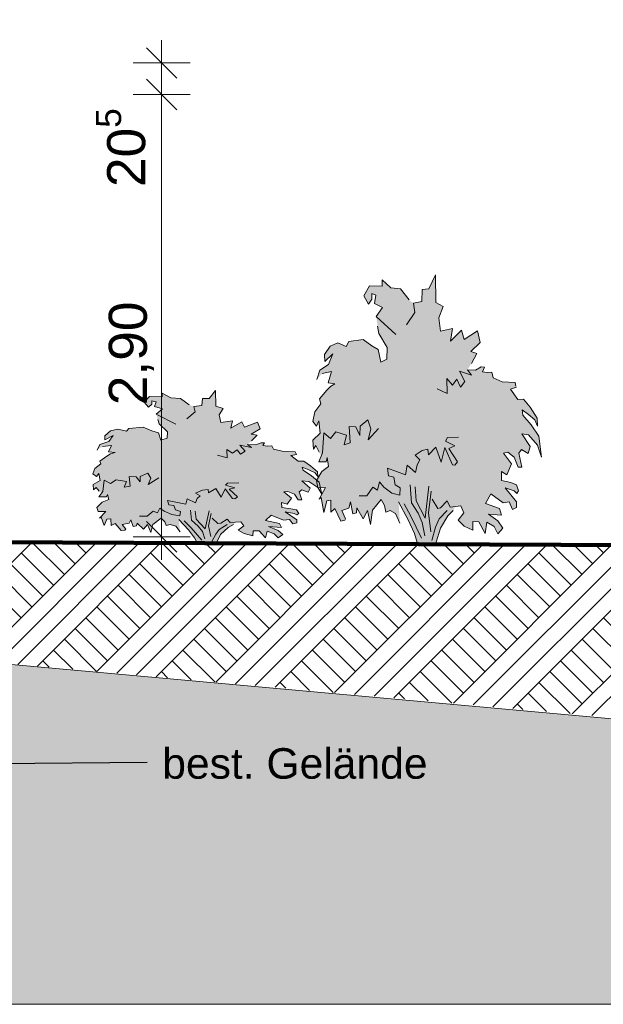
# Model space of a CAD drawing. Header units: metres. Extents: x -69 to 133, y -8 to 26.
# Tile 61 of 108: x -23 to -19.18, y -3.1 to 3.35. Entities that reach past the tile are written whole.
import ezdxf

# ---------------------------------------------------------------- set-up
doc = ezdxf.new("R2010")
doc.units = ezdxf.units.M
doc.header["$MEASUREMENT"] = 0
for name, color, linetype in [('60 Gelände 2D Übersicht', 7, 'Continuous'), ('60 Gelände Hänle', 7, 'Continuous'), ('60 Pflanzen außen', 7, 'Continuous'), ('90 Allgemein Beschriftung', 7, 'Continuous'), ('94 Genehmigungsplanung Bemaßung', 7, 'Continuous')]:
    doc.layers.add(name, color=color, linetype=linetype)
doc.styles.add('ERSTELLTER_STIL_2', font='arial.ttf')
doc.styles.add('ERSTELLTER_STIL_3', font='ARIALUNI.ttf')
doc.dimstyles.new('ERSTELLTER_STIL__1', dxfattribs={"dimtxt": 0.25, "dimasz": 0.19, "dimexe": 0.18, "dimexo": 0.1, "dimgap": 0, "dimtad": 1, "dimzin": 0, "dimdsep": 46, "dimtxsty": 'ERSTELLTER_STIL_2', "dimblk": 'ARROWHEAD_6', "dimblk1": 'ARROWHEAD_6', "dimblk2": 'ARROWHEAD_6', "dimcen": 0.09, "dimclrd": 7, "dimclre": 7, "dimclrt": 7, "dimazin": 0, "dimtfac": 1, "dimtdec": 4, "dimtmove": 0, "dimatfit": 3, "dimfxl": 1, "dimtolj": 1, "dimtzin": 0, "dimarcsym": 0})
doc.dimstyles.new('ERSTELLTER_STIL__3', dxfattribs={"dimtxt": 0.18, "dimasz": 0.3648, "dimexe": 0.18, "dimexo": 0.0625, "dimgap": 0, "dimtad": 0, "dimtih": 1, "dimtoh": 1, "dimdec": 4, "dimzin": 0, "dimdsep": 46, "dimcen": 0.09, "dimadec": 0, "dimazin": 0, "dimtfac": 1, "dimtdec": 4, "dimtmove": 0, "dimatfit": 3, "dimldrblk": 'ARROWHEAD_5', "dimfxl": 1, "dimtolj": 1, "dimtzin": 0, "dimarcsym": 0})
pattern_1 = [(45, (-33357.27905, 0), (-0.2121320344, 0.2121320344), []), (45, (-33357.34976, 0.0707), (-0.424264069, 0.424264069), []), (45, (-33357.4205, 0.1414), (-0.424264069, 0.424264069), []), (135, (-33357.49118, 0.21213), (0.07071067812, 0.07071067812), [0.3, -0.3])]

# ---------------------------------------------------------------- blocks, each defined once
blk = doc.blocks.new('Sträucher 27[6]_2', base_point=(-21.7721, -0.0772))
at = {"layer": '60 Pflanzen außen', "linetype": 'Continuous', "lineweight": 0, "true_color": 0xffffff}
blk.add_hatch(color=7, dxfattribs=at).paths.add_polyline_path([(-21.5082, 0.5701), (-21.4818, 0.5936), (-21.4463, 0.6312), (-21.4846, 0.6381), (-21.4248, 0.6719), (-21.4424, 0.7161), (-21.529, 0.6836), (-21.5459, 0.7178), (-21.6182, 0.677), (-21.6065, 0.7246), (-21.6846, 0.7144), (-21.6944, 0.7638), (-21.6674, 0.8059), (-21.7158, 0.8211), (-21.7178, 0.9249), (-21.7603, 0.8719), (-21.8047, 0.8705), (-21.8076, 0.8248), (-21.8613, 0.8184), (-21.8908, 0.8308), (-21.9476, 0.8724), (-22.0107, 0.8757), (-22.068, 0.9057), (-22.0674, 0.8825), (-22.1502, 0.8842), (-22.1865, 0.8469), (-22.1572, 0.8146), (-22.1357, 0.8333), (-22.1357, 0.8553), (-22.1084, 0.8485), (-22.1181, 0.818), (-22.0654, 0.8027), (-22.1064, 0.7688), (-22.0967, 0.7331), (-22.0889, 0.706), (-22.0342, 0.6533), (-22.036, 0.6103), (-22.0759, 0.5991), (-22.0928, 0.6465), (-22.1357, 0.6601), (-22.1918, 0.6827), (-22.2864, 0.6754), (-22.3027, 0.6578), (-22.3584, 0.671), (-22.4072, 0.6589), (-22.4445, 0.627), (-22.4434, 0.6015), (-22.3899, 0.6294), (-22.4186, 0.5895), (-22.4766, 0.5693), (-22.4946, 0.5334), (-22.4604, 0.5565), (-22.4, 0.5634), (-22.4203, 0.5218), (-22.377, 0.5184), (-22.4068, 0.5076), (-22.4307, 0.4944), (-22.4771, 0.4614), (-22.4693, 0.4426), (-22.5086, 0.4128), (-22.5221, 0.3771), (-22.498, 0.3599), (-22.4828, 0.38), (-22.4743, 0.3335), (-22.5205, 0.3071), (-22.5177, 0.2734), (-22.5019, 0.2878), (-22.4805, 0.2631), (-22.4661, 0.2496), (-22.4832, 0.2261), (-22.4338, 0.2264), (-22.4271, 0.2426), (-22.4186, 0.2096), (-22.462, 0.1907), (-22.4974, 0.157), (-22.4887, 0.1296), (-22.4376, 0.1303), (-22.48, 0.0871), (-22.4676, 0.0934), (-22.449, 0.0378), (-22.4305, 0.0809), (-22.4037, 0.0831), (-22.4029, 0.0386), (-22.377, 0.0518), (-22.3371, 0.0051), (-22.3126, 0.0083), (-22.3072, 0.0142), (-22.3309, 0.0445), (-22.2853, 0.0533), (-22.2735, 0.0768), (-22.2589, 0.0323), (-22.2355, 0.0357), (-22.2324, 0.0543), (-22.1908, 0.0142), (-22.164, 0.0444), (-22.1424, -0.0074), (-22.13, 0.0464), (-22.0743, 0.086), (-22.0507, 0.0631), (-22.0428, 0.0386), (-22.0152, 0.0445), (-21.9792, 0.0342), (-21.9511, -0.0019), (-21.959, 0.0777), (-21.8959, 0.0097), (-21.8554, -0.0416), (-21.8376, -0.0751), (-21.7125, -0.0739), (-21.685, -0.0206), (-21.6354, 0.0254), (-21.6014, 0.0443), (-21.587, 0.06), (-21.5519, 0.0625), (-21.5319, 0.0361), (-21.5696, 0.0092), (-21.5297, -0.0133), (-21.4734, -0.0285), (-21.4717, 0.0038), (-21.4327, 0.0031), (-21.3917, -0.041), (-21.38, 0.0014), (-21.3333, -0.0148), (-21.3077, -0.0427), (-21.2765, -0.0207), (-21.308, 0.0067), (-21.3704, 0.0317), (-21.2855, 0.0268), (-21.298, 0.0523), (-21.3897, 0.071), (-21.3546, 0.1067), (-21.2731, 0.0732), (-21.2343, 0.0776), (-21.212, 0.0489), (-21.1853, 0.0566), (-21.1859, 0.0767), (-21.2607, 0.129), (-21.2023, 0.1185), (-21.1845, 0.1087), (-21.173, 0.1185), (-21.1866, 0.1406), (-21.2237, 0.1491), (-21.284, 0.1564), (-21.2854, 0.1901), (-21.2489, 0.1784), (-21.2196, 0.2185), (-21.2706, 0.2594), (-21.2433, 0.2628), (-21.2011, 0.2438), (-21.1763, 0.2072), (-21.1515, 0.2063), (-21.171, 0.2594), (-21.1534, 0.273), (-21.1104, 0.2577), (-21.0968, 0.2832), (-21.1515, 0.331), (-21.1065, 0.3273), (-21.0479, 0.2883), (-21.0221, 0.2434), (-21.0396, 0.3222), (-21.0896, 0.3647), (-21.1442, 0.4009), (-21.1493, 0.4205), (-21.1065, 0.4038), (-21.066, 0.3834), (-21.0479, 0.3596), (-21.0497, 0.3901), (-21.0958, 0.43), (-21.1397, 0.4601), (-21.1768, 0.4597), (-21.2247, 0.4977), (-21.1858, 0.5048), (-21.1898, 0.509), (-21.196, 0.5227), (-21.2809, 0.5251), (-21.3383, 0.5398), (-21.3487, 0.5616), (-21.378, 0.5599), (-21.4092, 0.5628), (-21.3963, 0.5799), (-21.419, 0.5809), (-21.4542, 0.5684)])
at = {"layer": '60 Pflanzen außen', "color": 8, "linetype": 'Continuous', "lineweight": 18}
for p, q in [((-22.0107, 0.8757), (-22.068, 0.9057)), ((-22.068, 0.9057), (-22.0674, 0.8825)), ((-21.7178, 0.9249), (-21.7603, 0.8719)), ((-21.7158, 0.8211), (-21.7178, 0.9249)), ((-22.1502, 0.8842), (-22.1865, 0.8469)), ((-22.1865, 0.8469), (-22.1572, 0.8146)), ((-22.0674, 0.8825), (-22.1502, 0.8842)), ((-22.1357, 0.8333), (-22.1357, 0.8553)), ((-22.1357, 0.8553), (-22.1084, 0.8485)), ((-22.1084, 0.8485), (-22.1181, 0.818)), ((-21.9476, 0.8724), (-22.0107, 0.8757)), ((-21.8908, 0.8308), (-21.9476, 0.8724)), ((-21.8047, 0.8705), (-21.8076, 0.8248)), ((-21.7603, 0.8719), (-21.8047, 0.8705)), ((-22.1572, 0.8146), (-22.1357, 0.8333)), ((-22.1181, 0.818), (-22.0654, 0.8027)), ((-22.0654, 0.8027), (-22.1064, 0.7688)), ((-21.8525, 0.784), (-21.9072, 0.7382)), ((-21.8076, 0.8248), (-21.8613, 0.8184)), ((-21.8613, 0.8184), (-21.8525, 0.784)), ((-21.6674, 0.8059), (-21.7158, 0.8211)), ((-21.6944, 0.7638), (-21.6674, 0.8059)), ((-22.1064, 0.7688), (-21.9775, 0.7025)), ((-22.0967, 0.7331), (-22.0889, 0.706)), ((-21.6846, 0.7144), (-21.6944, 0.7638)), ((-21.6065, 0.7246), (-21.6846, 0.7144)), ((-21.6182, 0.677), (-21.6065, 0.7246)), ((-21.5459, 0.7178), (-21.6182, 0.677)), ((-21.529, 0.6836), (-21.5459, 0.7178)), ((-21.4424, 0.7161), (-21.529, 0.6836)), ((-21.4248, 0.6719), (-21.4424, 0.7161)), ((-22.4072, 0.6589), (-22.4445, 0.627)), ((-22.3584, 0.671), (-22.4072, 0.6589)), ((-22.3027, 0.6578), (-22.3584, 0.671)), ((-22.2864, 0.6754), (-22.3027, 0.6578)), ((-22.1918, 0.6827), (-22.2864, 0.6754)), ((-22.1357, 0.6601), (-22.1918, 0.6827)), ((-22.0928, 0.6465), (-22.1357, 0.6601)), ((-22.0759, 0.5991), (-22.0928, 0.6465)), ((-22.0889, 0.706), (-22.0342, 0.6533)), ((-22.0342, 0.6533), (-22.036, 0.6103)), ((-21.4846, 0.6381), (-21.4248, 0.6719)), ((-22.4186, 0.5895), (-22.4766, 0.5693)), ((-22.4445, 0.627), (-22.4434, 0.6015)), ((-22.4434, 0.6015), (-22.3899, 0.6294)), ((-22.3899, 0.6294), (-22.4186, 0.5895)), ((-22.036, 0.6103), (-22.0759, 0.5991)), ((-21.4463, 0.6312), (-21.4846, 0.6381)), ((-21.4818, 0.5936), (-21.4463, 0.6312)), ((-22.4766, 0.5693), (-22.4946, 0.5334)), ((-22.4604, 0.5565), (-22.4, 0.5634)), ((-22.4, 0.5634), (-22.4203, 0.5218)), ((-22.4203, 0.5218), (-22.377, 0.5184)), ((-22.377, 0.5184), (-22.4068, 0.5076)), ((-21.6061, 0.5129), (-21.6436, 0.5379)), ((-21.6436, 0.5379), (-21.6416, 0.4818)), ((-21.5769, 0.5349), (-21.6061, 0.5129)), ((-21.5538, 0.5056), (-21.5769, 0.5349)), ((-21.4818, 0.5506), (-21.5596, 0.565)), ((-21.5596, 0.565), (-21.5245, 0.526)), ((-21.5245, 0.526), (-21.5538, 0.5056)), ((-21.4542, 0.5684), (-21.5082, 0.5701)), ((-21.5082, 0.5701), (-21.4818, 0.5506)), ((-21.419, 0.5809), (-21.4542, 0.5684)), ((-21.3963, 0.5799), (-21.419, 0.5809)), ((-21.4092, 0.5628), (-21.3963, 0.5799)), ((-21.378, 0.5599), (-21.4092, 0.5628)), ((-21.3487, 0.5616), (-21.378, 0.5599)), ((-21.3383, 0.5398), (-21.3487, 0.5616)), ((-21.2809, 0.5251), (-21.3383, 0.5398)), ((-21.196, 0.5227), (-21.2809, 0.5251)), ((-21.1898, 0.509), (-21.196, 0.5227)), ((-22.4307, 0.4944), (-22.4771, 0.4614)), ((-22.4771, 0.4614), (-22.4693, 0.4426)), ((-22.4068, 0.5076), (-22.4307, 0.4944)), ((-21.6416, 0.4818), (-21.7061, 0.4988)), ((-21.2247, 0.4977), (-21.1858, 0.5048)), ((-21.1768, 0.4597), (-21.2247, 0.4977)), ((-21.1397, 0.4601), (-21.1768, 0.4597)), ((-21.0958, 0.43), (-21.1397, 0.4601)), ((-22.5086, 0.4128), (-22.5221, 0.3771)), ((-22.4693, 0.4426), (-22.5086, 0.4128)), ((-21.1442, 0.4009), (-21.1493, 0.4205)), ((-21.1493, 0.4205), (-21.1065, 0.4038)), ((-21.0896, 0.3647), (-21.1442, 0.4009)), ((-21.1065, 0.4038), (-21.066, 0.3834)), ((-21.0497, 0.3901), (-21.0958, 0.43)), ((-21.0479, 0.3596), (-21.0497, 0.3901)), ((-22.5221, 0.3771), (-22.498, 0.3599)), ((-22.4743, 0.3335), (-22.5205, 0.3071)), ((-22.498, 0.3599), (-22.4828, 0.38)), ((-22.4828, 0.38), (-22.4743, 0.3335)), ((-22.449, 0.335), (-22.458, 0.2607)), ((-22.4068, 0.314), (-22.449, 0.335)), ((-22.3708, 0.3389), (-22.4068, 0.314)), ((-22.301, 0.3267), (-22.3708, 0.3389)), ((-22.3162, 0.2905), (-22.301, 0.3267)), ((-22.2391, 0.3575), (-22.2841, 0.359)), ((-22.2841, 0.359), (-22.2771, 0.2971)), ((-22.2133, 0.3252), (-22.2391, 0.3575)), ((-22.2116, 0.3594), (-22.2133, 0.3252)), ((-22.162, 0.3829), (-22.2116, 0.3594)), ((-22.1418, 0.3496), (-22.162, 0.3829)), ((-22.09, 0.3511), (-22.1592, 0.3086)), ((-22.1592, 0.3086), (-22.1418, 0.3496)), ((-21.0968, 0.2832), (-21.1515, 0.331)), ((-21.1515, 0.331), (-21.1065, 0.3273)), ((-21.1065, 0.3273), (-21.0479, 0.2883)), ((-21.0396, 0.3222), (-21.0896, 0.3647)), ((-21.066, 0.3834), (-21.0479, 0.3596)), ((-22.5205, 0.3071), (-22.5177, 0.2734)), ((-22.5177, 0.2734), (-22.5019, 0.2878)), ((-22.5019, 0.2878), (-22.4805, 0.2631)), ((-22.458, 0.2607), (-22.4832, 0.2261)), ((-22.2771, 0.2971), (-22.3162, 0.2905)), ((-21.8048, 0.2694), (-21.8506, 0.251)), ((-21.7676, 0.2738), (-21.8048, 0.2694)), ((-21.7643, 0.2528), (-21.7676, 0.2738)), ((-21.7159, 0.2815), (-21.7643, 0.2528)), ((-21.6807, 0.2255), (-21.7159, 0.2815)), ((-21.6553, 0.2798), (-21.6807, 0.2255)), ((-21.6065, 0.2153), (-21.6553, 0.2798)), ((-21.6397, 0.3172), (-21.6529, 0.3036)), ((-21.6529, 0.3036), (-21.5915, 0.2865)), ((-21.5655, 0.3189), (-21.6397, 0.3172)), ((-21.5915, 0.2865), (-21.6299, 0.2764)), ((-21.6299, 0.2764), (-21.5735, 0.2264)), ((-21.2706, 0.2594), (-21.2433, 0.2628)), ((-21.2196, 0.2185), (-21.2706, 0.2594)), ((-21.2433, 0.2628), (-21.2011, 0.2438)), ((-21.171, 0.2594), (-21.1534, 0.273)), ((-21.1515, 0.2063), (-21.171, 0.2594)), ((-21.1534, 0.273), (-21.1104, 0.2577)), ((-21.1104, 0.2577), (-21.0968, 0.2832)), ((-21.0479, 0.2883), (-21.0221, 0.2434)), ((-21.0221, 0.2434), (-21.0396, 0.3222)), ((-22.4832, 0.2261), (-22.4338, 0.2264)), ((-22.4186, 0.2096), (-22.462, 0.1907)), ((-22.4338, 0.2264), (-22.4271, 0.2426)), ((-22.4271, 0.2426), (-22.4186, 0.2096)), ((-21.9131, 0.178), (-22.0323, 0.2035)), ((-22.0323, 0.2035), (-22.0245, 0.1746)), ((-21.9034, 0.2136), (-21.9131, 0.178)), ((-21.8487, 0.1868), (-21.9034, 0.2136)), ((-21.8506, 0.251), (-21.8194, 0.234)), ((-21.8385, 0.2151), (-21.8487, 0.1868)), ((-21.8194, 0.234), (-21.8385, 0.2151)), ((-21.5909, 0.2136), (-21.6065, 0.2153)), ((-21.5735, 0.2264), (-21.5909, 0.2136)), ((-21.2489, 0.1784), (-21.2196, 0.2185)), ((-21.2011, 0.2438), (-21.1763, 0.2072)), ((-21.1763, 0.2072), (-21.1515, 0.2063)), ((-22.462, 0.1907), (-22.4974, 0.157)), ((-22.4974, 0.157), (-22.4887, 0.1296)), ((-22.4887, 0.1296), (-22.4376, 0.1303)), ((-22.4376, 0.1303), (-22.48, 0.0871)), ((-22.1277, 0.1325), (-22.167, 0.0999)), ((-22.0979, 0.1213), (-22.1277, 0.1325)), ((-22.0844, 0.1521), (-22.0979, 0.1213)), ((-22.0557, 0.1322), (-22.0844, 0.1521)), ((-22.0045, 0.11), (-22.0557, 0.1322)), ((-22.0245, 0.1746), (-21.9913, 0.1695)), ((-21.9913, 0.1695), (-21.9815, 0.1408)), ((-21.9815, 0.1408), (-21.9488, 0.1296)), ((-21.9488, 0.1296), (-21.9522, 0.1016)), ((-21.8751, 0.0741), (-21.8827, 0.1401)), ((-21.8447, 0.0804), (-21.8508, 0.1332)), ((-21.7855, 0.0164), (-21.7608, 0.1352)), ((-21.284, 0.1564), (-21.2854, 0.1901)), ((-21.2854, 0.1901), (-21.2489, 0.1784)), ((-21.2237, 0.1491), (-21.284, 0.1564)), ((-21.1866, 0.1406), (-21.2237, 0.1491)), ((-21.173, 0.1185), (-21.1866, 0.1406)), ((-22.48, 0.0871), (-22.4676, 0.0934)), ((-22.4676, 0.0934), (-22.449, 0.0378)), ((-22.449, 0.0378), (-22.4305, 0.0809)), ((-22.4305, 0.0809), (-22.4037, 0.0831)), ((-22.4037, 0.0831), (-22.4029, 0.0386)), ((-22.2853, 0.0533), (-22.2735, 0.0768)), ((-22.2735, 0.0768), (-22.2589, 0.0323)), ((-22.167, 0.0999), (-22.2178, 0.0999)), ((-22.13, 0.0464), (-22.0743, 0.086)), ((-22.0743, 0.086), (-22.0507, 0.0631)), ((-21.9522, 0.1016), (-22.0045, 0.11)), ((-21.8959, 0.0097), (-21.959, 0.0777)), ((-21.8781, 0.0235), (-21.9234, 0.0692)), ((-21.8311, 0.0347), (-21.8751, 0.0741)), ((-21.7855, 0.0164), (-21.8447, 0.0804)), ((-21.7458, 0.117), (-21.7643, 0.0361)), ((-21.7021, 0.0523), (-21.7395, 0.087)), ((-21.6838, 0.0547), (-21.6417, 0.0812)), ((-21.6417, 0.0812), (-21.6222, 0.0574)), ((-21.3897, 0.071), (-21.3546, 0.1067)), ((-21.298, 0.0523), (-21.3897, 0.071)), ((-21.3546, 0.1067), (-21.2731, 0.0732)), ((-21.2731, 0.0732), (-21.2343, 0.0776)), ((-21.1859, 0.0767), (-21.2607, 0.129)), ((-21.2607, 0.129), (-21.2023, 0.1185)), ((-21.2343, 0.0776), (-21.212, 0.0489)), ((-21.2023, 0.1185), (-21.1845, 0.1087)), ((-21.1853, 0.0566), (-21.1859, 0.0767)), ((-21.1845, 0.1087), (-21.173, 0.1185)), ((-22.4029, 0.0386), (-22.377, 0.0518)), ((-22.377, 0.0518), (-22.3371, 0.0051)), ((-22.3371, 0.0051), (-22.3126, 0.0083)), ((-22.3309, 0.0445), (-22.2853, 0.0533)), ((-22.3072, 0.0142), (-22.3309, 0.0445)), ((-22.3126, 0.0083), (-22.3072, 0.0142)), ((-22.2589, 0.0323), (-22.2355, 0.0357)), ((-22.2355, 0.0357), (-22.2324, 0.0543)), ((-22.2324, 0.0543), (-22.1908, 0.0142)), ((-22.1908, 0.0142), (-22.164, 0.0444)), ((-22.164, 0.0444), (-22.1424, -0.0074)), ((-22.1424, -0.0074), (-22.13, 0.0464)), ((-22.0507, 0.0631), (-22.0428, 0.0386)), ((-22.0428, 0.0386), (-22.0152, 0.0445)), ((-22.0152, 0.0445), (-21.9792, 0.0342)), ((-21.9792, 0.0342), (-21.9511, -0.0019)), ((-21.8554, -0.0416), (-21.8959, 0.0097)), ((-21.809, -0.0582), (-21.8781, 0.0235)), ((-21.8046, -0.0005), (-21.8311, 0.0347)), ((-21.7643, 0.0361), (-21.7485, -0.0343)), ((-21.717, -0.0174), (-21.6934, 0.0134)), ((-21.6838, 0.0547), (-21.7021, 0.0523)), ((-21.6934, 0.0134), (-21.6416, 0.0444)), ((-21.685, -0.0206), (-21.6354, 0.0254)), ((-21.6354, 0.0254), (-21.6014, 0.0443)), ((-21.6222, 0.0574), (-21.5519, 0.0625)), ((-21.5319, 0.0361), (-21.5696, 0.0092)), ((-21.5696, 0.0092), (-21.5297, -0.0133)), ((-21.5519, 0.0625), (-21.5319, 0.0361)), ((-21.4734, -0.0285), (-21.4717, 0.0038)), ((-21.4717, 0.0038), (-21.4327, 0.0031)), ((-21.4327, 0.0031), (-21.3917, -0.041)), ((-21.3917, -0.041), (-21.38, 0.0014)), ((-21.38, 0.0014), (-21.3333, -0.0148)), ((-21.308, 0.0067), (-21.3704, 0.0317)), ((-21.3704, 0.0317), (-21.2855, 0.0268)), ((-21.2765, -0.0207), (-21.308, 0.0067)), ((-21.2855, 0.0268), (-21.298, 0.0523)), ((-21.212, 0.0489), (-21.1853, 0.0566)), ((-21.8554, -0.0416), (-21.8376, -0.0751)), ((-21.7878, -0.0495), (-21.8046, -0.0005)), ((-21.7418, -0.0671), (-21.717, -0.0174)), ((-21.7125, -0.0739), (-21.685, -0.0206)), ((-21.5297, -0.0133), (-21.4734, -0.0285)), ((-21.3333, -0.0148), (-21.3077, -0.0427)), ((-21.3077, -0.0427), (-21.2765, -0.0207))]:
    blk.add_line(p, q, dxfattribs=at)
blk = doc.blocks.new('Sträucher 27[9]_2', base_point=(-20.3309, -0.0772))
at = {"layer": '60 Pflanzen außen', "linetype": 'Continuous', "lineweight": 0, "true_color": 0xffffff}
blk.add_hatch(color=7, dxfattribs=at).paths.add_polyline_path([(-20.067, 1.0596), (-20.0405, 1.1008), (-20.0051, 1.1668), (-20.0434, 1.1789), (-19.9836, 1.2383), (-20.0012, 1.3158), (-20.0878, 1.2588), (-20.1047, 1.3189), (-20.177, 1.2473), (-20.1652, 1.3307), (-20.2433, 1.3128), (-20.2532, 1.3996), (-20.2262, 1.4735), (-20.2746, 1.5001), (-20.2765, 1.6825), (-20.319, 1.5894), (-20.3635, 1.5869), (-20.3664, 1.5066), (-20.42, 1.4954), (-20.4496, 1.5173), (-20.5064, 1.5903), (-20.5695, 1.596), (-20.6268, 1.6487), (-20.6261, 1.608), (-20.7089, 1.6109), (-20.7453, 1.5454), (-20.716, 1.4888), (-20.6945, 1.5215), (-20.6945, 1.5603), (-20.6671, 1.5484), (-20.6769, 1.4947), (-20.6242, 1.4679), (-20.6652, 1.4083), (-20.6554, 1.3457), (-20.6476, 1.298), (-20.5929, 1.2056), (-20.5948, 1.13), (-20.6347, 1.1103), (-20.6515, 1.1936), (-20.6945, 1.2175), (-20.7506, 1.2571), (-20.8451, 1.2443), (-20.8614, 1.2133), (-20.9171, 1.2365), (-20.9659, 1.2153), (-21.0032, 1.1593), (-21.0021, 1.1146), (-20.9487, 1.1635), (-20.9773, 1.0935), (-21.0353, 1.0579), (-21.0534, 0.9949), (-21.0192, 1.0355), (-20.9588, 1.0476), (-20.9791, 0.9746), (-20.9357, 0.9686), (-20.9656, 0.9497), (-20.9895, 0.9265), (-21.0359, 0.8686), (-21.028, 0.8355), (-21.0674, 0.7831), (-21.0809, 0.7204), (-21.0567, 0.6904), (-21.0415, 0.7256), (-21.0331, 0.644), (-21.0793, 0.5976), (-21.0764, 0.5384), (-21.0607, 0.5637), (-21.0393, 0.5203), (-21.0249, 0.4967), (-21.042, 0.4553), (-20.9926, 0.4559), (-20.9859, 0.4843), (-20.9774, 0.4263), (-21.0208, 0.3932), (-21.0562, 0.334), (-21.0475, 0.2859), (-20.9964, 0.2871), (-21.0388, 0.2112), (-21.0264, 0.2224), (-21.0078, 0.1247), (-20.9893, 0.2005), (-20.9625, 0.2043), (-20.9617, 0.1262), (-20.9358, 0.1494), (-20.8959, 0.0673), (-20.8714, 0.0729), (-20.8661, 0.0832), (-20.8897, 0.1365), (-20.8441, 0.1519), (-20.8323, 0.1931), (-20.8177, 0.115), (-20.7943, 0.121), (-20.7912, 0.1536), (-20.7496, 0.0832), (-20.7228, 0.1362), (-20.7012, 0.0454), (-20.6888, 0.1399), (-20.6331, 0.2094), (-20.6095, 0.1691), (-20.6016, 0.1261), (-20.574, 0.1364), (-20.538, 0.1184), (-20.5099, 0.055), (-20.5178, 0.1948), (-20.4548, 0.0755), (-20.4143, -0.0147), (-20.3964, -0.0735), (-20.2713, -0.0714), (-20.2438, 0.0222), (-20.1942, 0.1029), (-20.1602, 0.1362), (-20.1458, 0.1637), (-20.1107, 0.1682), (-20.0907, 0.1218), (-20.1284, 0.0746), (-20.0885, 0.0351), (-20.0322, 0.0084), (-20.0305, 0.0651), (-19.9915, 0.0639), (-19.9505, -0.0136), (-19.9388, 0.0609), (-19.8921, 0.0325), (-19.8665, -0.0166), (-19.8353, 0.0221), (-19.8668, 0.0702), (-19.9292, 0.114), (-19.8443, 0.1055), (-19.8568, 0.1503), (-19.9486, 0.1831), (-19.9134, 0.2457), (-19.8319, 0.187), (-19.7931, 0.1948), (-19.7708, 0.1443), (-19.7441, 0.1578), (-19.7447, 0.193), (-19.8195, 0.2849), (-19.7611, 0.2665), (-19.7433, 0.2493), (-19.7318, 0.2665), (-19.7454, 0.3053), (-19.7825, 0.3202), (-19.8428, 0.333), (-19.8442, 0.3923), (-19.8077, 0.3717), (-19.7784, 0.4421), (-19.8294, 0.5139), (-19.802, 0.5199), (-19.7599, 0.4866), (-19.7351, 0.4223), (-19.7103, 0.4206), (-19.7298, 0.5139), (-19.7122, 0.5378), (-19.6692, 0.5109), (-19.6556, 0.5557), (-19.7103, 0.6396), (-19.6653, 0.6332), (-19.6067, 0.5646), (-19.5809, 0.4859), (-19.5983, 0.6241), (-19.6484, 0.6988), (-19.703, 0.7624), (-19.708, 0.7967), (-19.6653, 0.7675), (-19.6247, 0.7317), (-19.6067, 0.6898), (-19.6085, 0.7435), (-19.6546, 0.8135), (-19.6985, 0.8663), (-19.7356, 0.8657), (-19.7834, 0.9324), (-19.7446, 0.9449), (-19.7485, 0.9522), (-19.7547, 0.9762), (-19.8397, 0.9805), (-19.8971, 1.0063), (-19.9075, 1.0445), (-19.9368, 1.0416), (-19.968, 1.0467), (-19.955, 1.0767), (-19.9778, 1.0784), (-20.0129, 1.0565)])
at = {"layer": '60 Pflanzen außen', "color": 8, "linetype": 'Continuous', "lineweight": 18}
for p, q in [((-20.2765, 1.6825), (-20.319, 1.5894)), ((-20.2746, 1.5001), (-20.2765, 1.6825)), ((-20.5695, 1.596), (-20.6268, 1.6487)), ((-20.6268, 1.6487), (-20.6261, 1.608)), ((-20.7089, 1.6109), (-20.7453, 1.5454)), ((-20.6261, 1.608), (-20.7089, 1.6109)), ((-20.6945, 1.5215), (-20.6945, 1.5603)), ((-20.6945, 1.5603), (-20.6671, 1.5484)), ((-20.5064, 1.5903), (-20.5695, 1.596)), ((-20.4496, 1.5173), (-20.5064, 1.5903)), ((-20.3635, 1.5869), (-20.3664, 1.5066)), ((-20.319, 1.5894), (-20.3635, 1.5869)), ((-20.7453, 1.5454), (-20.716, 1.4888)), ((-20.716, 1.4888), (-20.6945, 1.5215)), ((-20.6671, 1.5484), (-20.6769, 1.4947)), ((-20.6769, 1.4947), (-20.6242, 1.4679)), ((-20.3664, 1.5066), (-20.42, 1.4954)), ((-20.42, 1.4954), (-20.4113, 1.4351)), ((-20.2262, 1.4735), (-20.2746, 1.5001)), ((-20.6242, 1.4679), (-20.6652, 1.4083)), ((-20.4113, 1.4351), (-20.466, 1.3546)), ((-20.2532, 1.3996), (-20.2262, 1.4735)), ((-20.6652, 1.4083), (-20.5363, 1.292)), ((-20.2433, 1.3128), (-20.2532, 1.3996)), ((-20.6554, 1.3457), (-20.6476, 1.298)), ((-20.6476, 1.298), (-20.5929, 1.2056)), ((-20.1652, 1.3307), (-20.2433, 1.3128)), ((-20.177, 1.2473), (-20.1652, 1.3307)), ((-20.1047, 1.3189), (-20.177, 1.2473)), ((-20.0878, 1.2588), (-20.1047, 1.3189)), ((-20.0012, 1.3158), (-20.0878, 1.2588)), ((-19.9836, 1.2383), (-20.0012, 1.3158)), ((-20.9171, 1.2365), (-20.9659, 1.2153)), ((-20.8614, 1.2133), (-20.9171, 1.2365)), ((-20.8451, 1.2443), (-20.8614, 1.2133)), ((-20.7506, 1.2571), (-20.8451, 1.2443)), ((-20.6945, 1.2175), (-20.7506, 1.2571)), ((-20.0434, 1.1789), (-19.9836, 1.2383)), ((-20.9659, 1.2153), (-21.0032, 1.1593)), ((-21.0021, 1.1146), (-20.9487, 1.1635)), ((-20.9487, 1.1635), (-20.9773, 1.0935)), ((-20.6515, 1.1936), (-20.6945, 1.2175)), ((-20.6347, 1.1103), (-20.6515, 1.1936)), ((-20.5929, 1.2056), (-20.5948, 1.13)), ((-20.0051, 1.1668), (-20.0434, 1.1789)), ((-20.0405, 1.1008), (-20.0051, 1.1668)), ((-21.0032, 1.1593), (-21.0021, 1.1146)), ((-20.5948, 1.13), (-20.6347, 1.1103)), ((-21.0353, 1.0579), (-21.0534, 0.9949)), ((-20.9773, 1.0935), (-21.0353, 1.0579)), ((-21.0192, 1.0355), (-20.9588, 1.0476)), ((-20.9588, 1.0476), (-20.9791, 0.9746)), ((-20.0406, 1.0252), (-20.1184, 1.0505)), ((-20.1184, 1.0505), (-20.0832, 0.982)), ((-20.0129, 1.0565), (-20.067, 1.0596)), ((-20.067, 1.0596), (-20.0406, 1.0252)), ((-19.9778, 1.0784), (-20.0129, 1.0565)), ((-19.955, 1.0767), (-19.9778, 1.0784)), ((-19.968, 1.0467), (-19.955, 1.0767)), ((-19.9368, 1.0416), (-19.968, 1.0467)), ((-19.9075, 1.0445), (-19.9368, 1.0416)), ((-19.8971, 1.0063), (-19.9075, 1.0445)), ((-20.9791, 0.9746), (-20.9357, 0.9686)), ((-20.9357, 0.9686), (-20.9656, 0.9497)), ((-20.1649, 0.9591), (-20.2024, 1.0028)), ((-20.2024, 1.0028), (-20.2004, 0.9045)), ((-20.1356, 0.9977), (-20.1649, 0.9591)), ((-20.1125, 0.9462), (-20.1356, 0.9977)), ((-20.0832, 0.982), (-20.1125, 0.9462)), ((-19.8397, 0.9805), (-19.8971, 1.0063)), ((-19.7547, 0.9762), (-19.8397, 0.9805)), ((-19.7485, 0.9522), (-19.7547, 0.9762)), ((-20.9895, 0.9265), (-21.0359, 0.8686)), ((-20.9656, 0.9497), (-20.9895, 0.9265)), ((-20.2004, 0.9045), (-20.2649, 0.9343)), ((-19.7834, 0.9324), (-19.7446, 0.9449)), ((-19.7356, 0.8657), (-19.7834, 0.9324)), ((-21.0359, 0.8686), (-21.028, 0.8355)), ((-19.6985, 0.8663), (-19.7356, 0.8657)), ((-19.6546, 0.8135), (-19.6985, 0.8663)), ((-21.0674, 0.7831), (-21.0809, 0.7204)), ((-21.028, 0.8355), (-21.0674, 0.7831)), ((-19.703, 0.7624), (-19.708, 0.7967)), ((-19.708, 0.7967), (-19.6653, 0.7675)), ((-19.6085, 0.7435), (-19.6546, 0.8135)), ((-21.0809, 0.7204), (-21.0567, 0.6904)), ((-21.0567, 0.6904), (-21.0415, 0.7256)), ((-21.0415, 0.7256), (-21.0331, 0.644)), ((-20.7208, 0.7307), (-20.7703, 0.6895)), ((-20.7006, 0.6723), (-20.7208, 0.7307)), ((-19.6484, 0.6988), (-19.703, 0.7624)), ((-19.6653, 0.7675), (-19.6247, 0.7317)), ((-19.6247, 0.7317), (-19.6067, 0.6898)), ((-19.6067, 0.6898), (-19.6085, 0.7435)), ((-21.0078, 0.6466), (-21.0168, 0.516)), ((-20.9656, 0.6096), (-21.0078, 0.6466)), ((-20.9296, 0.6534), (-20.9656, 0.6096)), ((-20.8598, 0.632), (-20.9296, 0.6534)), ((-20.7979, 0.6861), (-20.8429, 0.6886)), ((-20.8429, 0.6886), (-20.8359, 0.58)), ((-20.7721, 0.6294), (-20.7979, 0.6861)), ((-20.7703, 0.6895), (-20.7721, 0.6294)), ((-20.6488, 0.6749), (-20.718, 0.6002)), ((-20.718, 0.6002), (-20.7006, 0.6723)), ((-19.5983, 0.6241), (-19.6484, 0.6988)), ((-21.0331, 0.644), (-21.0793, 0.5976)), ((-21.0793, 0.5976), (-21.0764, 0.5384)), ((-20.875, 0.5684), (-20.8598, 0.632)), ((-20.1985, 0.6153), (-20.2116, 0.5915)), ((-20.2116, 0.5915), (-20.1503, 0.5615)), ((-20.1243, 0.6183), (-20.1985, 0.6153)), ((-19.6556, 0.5557), (-19.7103, 0.6396)), ((-19.7103, 0.6396), (-19.6653, 0.6332)), ((-19.6653, 0.6332), (-19.6067, 0.5646)), ((-19.5809, 0.4859), (-19.5983, 0.6241)), ((-21.0764, 0.5384), (-21.0607, 0.5637)), ((-21.0607, 0.5637), (-21.0393, 0.5203)), ((-20.8359, 0.58), (-20.875, 0.5684)), ((-20.3636, 0.5314), (-20.4094, 0.4991)), ((-20.3264, 0.5392), (-20.3636, 0.5314)), ((-20.3231, 0.5022), (-20.3264, 0.5392)), ((-20.2747, 0.5527), (-20.3231, 0.5022)), ((-20.2395, 0.4544), (-20.2747, 0.5527)), ((-20.2141, 0.5498), (-20.2395, 0.4544)), ((-20.1653, 0.4365), (-20.2141, 0.5498)), ((-20.1503, 0.5615), (-20.1887, 0.5438)), ((-20.1887, 0.5438), (-20.1323, 0.4559)), ((-19.8294, 0.5139), (-19.802, 0.5199)), ((-19.802, 0.5199), (-19.7599, 0.4866)), ((-19.7298, 0.5139), (-19.7122, 0.5378)), ((-19.7122, 0.5378), (-19.6692, 0.5109)), ((-19.6692, 0.5109), (-19.6556, 0.5557)), ((-19.6067, 0.5646), (-19.5809, 0.4859)), ((-21.0168, 0.516), (-21.042, 0.4553)), ((-21.042, 0.4553), (-20.9926, 0.4559)), ((-20.9926, 0.4559), (-20.9859, 0.4843)), ((-20.9859, 0.4843), (-20.9774, 0.4263)), ((-20.4094, 0.4991), (-20.3782, 0.4693)), ((-20.3782, 0.4693), (-20.3973, 0.4361)), ((-20.1323, 0.4559), (-20.1497, 0.4335)), ((-19.7784, 0.4421), (-19.8294, 0.5139)), ((-19.7599, 0.4866), (-19.7351, 0.4223)), ((-19.7103, 0.4206), (-19.7298, 0.5139)), ((-21.0208, 0.3932), (-21.0562, 0.334)), ((-20.9774, 0.4263), (-21.0208, 0.3932)), ((-20.4719, 0.3709), (-20.5911, 0.4157)), ((-20.5911, 0.4157), (-20.5833, 0.365)), ((-20.4622, 0.4335), (-20.4719, 0.3709)), ((-20.4075, 0.3863), (-20.4622, 0.4335)), ((-20.3973, 0.4361), (-20.4075, 0.3863)), ((-20.1497, 0.4335), (-20.1653, 0.4365)), ((-19.8428, 0.333), (-19.8442, 0.3923)), ((-19.8442, 0.3923), (-19.8077, 0.3717)), ((-19.8077, 0.3717), (-19.7784, 0.4421)), ((-19.7351, 0.4223), (-19.7103, 0.4206)), ((-21.0562, 0.334), (-21.0475, 0.2859)), ((-20.6432, 0.3254), (-20.6567, 0.2713)), ((-20.6145, 0.2905), (-20.6432, 0.3254)), ((-20.5833, 0.365), (-20.5501, 0.356)), ((-20.5501, 0.356), (-20.5403, 0.3056)), ((-19.7825, 0.3202), (-19.8428, 0.333)), ((-21.0475, 0.2859), (-20.9964, 0.2871)), ((-20.9964, 0.2871), (-21.0388, 0.2112)), ((-20.6866, 0.291), (-20.7258, 0.2338)), ((-20.6567, 0.2713), (-20.6866, 0.291)), ((-20.5633, 0.2515), (-20.6145, 0.2905)), ((-20.5403, 0.3056), (-20.5076, 0.2859)), ((-20.5076, 0.2859), (-20.511, 0.2368)), ((-20.4339, 0.1884), (-20.4415, 0.3044)), ((-20.4035, 0.1995), (-20.4096, 0.2923)), ((-20.3443, 0.0871), (-20.3196, 0.2957)), ((-20.3046, 0.2638), (-20.3231, 0.1218)), ((-19.7447, 0.193), (-19.8195, 0.2849)), ((-19.8195, 0.2849), (-19.7611, 0.2665)), ((-19.7454, 0.3053), (-19.7825, 0.3202)), ((-19.7611, 0.2665), (-19.7433, 0.2493)), ((-19.7318, 0.2665), (-19.7454, 0.3053)), ((-19.7433, 0.2493), (-19.7318, 0.2665)), ((-21.0388, 0.2112), (-21.0264, 0.2224)), ((-21.0264, 0.2224), (-21.0078, 0.1247)), ((-21.0078, 0.1247), (-20.9893, 0.2005)), ((-20.9893, 0.2005), (-20.9625, 0.2043)), ((-20.9625, 0.2043), (-20.9617, 0.1262)), ((-20.7258, 0.2338), (-20.7766, 0.2338)), ((-20.6888, 0.1399), (-20.6331, 0.2094)), ((-20.6331, 0.2094), (-20.6095, 0.1691)), ((-20.511, 0.2368), (-20.5633, 0.2515)), ((-20.4548, 0.0755), (-20.5178, 0.1948)), ((-20.3443, 0.0871), (-20.4035, 0.1995)), ((-20.2609, 0.1501), (-20.2983, 0.2111)), ((-20.2426, 0.1544), (-20.2005, 0.201)), ((-20.2005, 0.201), (-20.181, 0.1593)), ((-19.9486, 0.1831), (-19.9134, 0.2457)), ((-19.9134, 0.2457), (-19.8319, 0.187)), ((-19.8319, 0.187), (-19.7931, 0.1948)), ((-19.7931, 0.1948), (-19.7708, 0.1443)), ((-20.9617, 0.1262), (-20.9358, 0.1494)), ((-20.9358, 0.1494), (-20.8959, 0.0673)), ((-20.8897, 0.1365), (-20.8441, 0.1519)), ((-20.8661, 0.0832), (-20.8897, 0.1365)), ((-20.8441, 0.1519), (-20.8323, 0.1931)), ((-20.8323, 0.1931), (-20.8177, 0.115)), ((-20.7943, 0.121), (-20.7912, 0.1536)), ((-20.7912, 0.1536), (-20.7496, 0.0832)), ((-20.7496, 0.0832), (-20.7228, 0.1362)), ((-20.7228, 0.1362), (-20.7012, 0.0454)), ((-20.7012, 0.0454), (-20.6888, 0.1399)), ((-20.6095, 0.1691), (-20.6016, 0.1261)), ((-20.6016, 0.1261), (-20.574, 0.1364)), ((-20.574, 0.1364), (-20.538, 0.1184)), ((-20.4369, 0.0997), (-20.4822, 0.18)), ((-20.3899, 0.1193), (-20.4339, 0.1884)), ((-20.2426, 0.1544), (-20.2609, 0.1501)), ((-20.2522, 0.0819), (-20.2004, 0.1364)), ((-20.1942, 0.1029), (-20.1602, 0.1362)), ((-20.181, 0.1593), (-20.1107, 0.1682)), ((-20.1107, 0.1682), (-20.0907, 0.1218)), ((-19.8568, 0.1503), (-19.9486, 0.1831)), ((-19.8443, 0.1055), (-19.8568, 0.1503)), ((-19.7708, 0.1443), (-19.7441, 0.1578)), ((-19.7441, 0.1578), (-19.7447, 0.193)), ((-20.8959, 0.0673), (-20.8714, 0.0729)), ((-20.8714, 0.0729), (-20.8661, 0.0832)), ((-20.8177, 0.115), (-20.7943, 0.121)), ((-20.538, 0.1184), (-20.5099, 0.055)), ((-20.4143, -0.0147), (-20.4548, 0.0755)), ((-20.3678, -0.0439), (-20.4369, 0.0997)), ((-20.3634, 0.0576), (-20.3899, 0.1193)), ((-20.3231, 0.1218), (-20.3074, -0.0019)), ((-20.2758, 0.0278), (-20.2522, 0.0819)), ((-20.2438, 0.0222), (-20.1942, 0.1029)), ((-20.0907, 0.1218), (-20.1284, 0.0746)), ((-20.1284, 0.0746), (-20.0885, 0.0351)), ((-20.0322, 0.0084), (-20.0305, 0.0651)), ((-20.0305, 0.0651), (-19.9915, 0.0639)), ((-19.8668, 0.0702), (-19.9292, 0.114)), ((-19.9292, 0.114), (-19.8443, 0.1055)), ((-19.8353, 0.0221), (-19.8668, 0.0702)), ((-20.3466, -0.0285), (-20.3634, 0.0576)), ((-20.3006, -0.0594), (-20.2758, 0.0278)), ((-20.2713, -0.0714), (-20.2438, 0.0222)), ((-20.0885, 0.0351), (-20.0322, 0.0084)), ((-19.9915, 0.0639), (-19.9505, -0.0136)), ((-19.9505, -0.0136), (-19.9388, 0.0609)), ((-19.9388, 0.0609), (-19.8921, 0.0325)), ((-19.8921, 0.0325), (-19.8665, -0.0166)), ((-19.8665, -0.0166), (-19.8353, 0.0221)), ((-20.4143, -0.0147), (-20.3964, -0.0735))]:
    blk.add_line(p, q, dxfattribs=at)
blk = doc.blocks.new('*D34', base_point=(-33357.279, 0))
at = {"layer": '94 Genehmigungsplanung Bemaßung', "color": 7, "linetype": 'Continuous', "lineweight": 13}
for p, q in [((-22.1718, 2.9646), (-21.9718, 2.7646)), ((-21.8843, 2.8646), (-22.2593, 2.8646)), ((-22.0718, -0.0354), (-22.0718, 2.8646)), ((-22.1718, 0.0646), (-21.9718, -0.1354)), ((-21.8843, -0.0354), (-22.2593, -0.0354)), ((-22.0718, -0.1854), (-22.0718, -0.0354))]:
    blk.add_line(p, q, dxfattribs=at)
at = {"layer": '94 Genehmigungsplanung Bemaßung', "color": 7, "lineweight": 13, "char_height": 0.25, "attachment_point": 7, "rotation": 90, "style": 'ERSTELLTER_STIL_2'}
for s, insert in [('\\A1;{\\pql;\\fArial|b0|i0|c0|p0;\\W1.000000;20\\fArial|b0|i0|c0|p0;\\W1.000000;\\A1{\\H.66x;\\S5^  ;}}', (-22.1062, 2.2574)), ('\\A1;{\\pql;\\fArial|b0|i0|c0|p0;\\W1.000000;2,90}', (-22.1218, 0.8274))]:
    blk.add_mtext(s, dxfattribs=dict(at, insert=insert))
blk = doc.blocks.new('ARROWHEAD_6')
at = {"color": 0, "linetype": 'Continuous', "lineweight": 0}
for p, q in [((-0.5, -0.5), (0.5, 0.5)), ((0, 0), (-1, 0))]:
    blk.add_line(p, q, dxfattribs=at)
blk = doc.blocks.new('*D35', base_point=(-33357.279, 0))
at = {"layer": '94 Genehmigungsplanung Bemaßung', "color": 7, "linetype": 'Continuous', "lineweight": 13}
for p, q in [((-21.9718, 2.971), (-22.1718, 3.171)), ((-22.0718, 3.071), (-22.0718, 3.221)), ((-21.8843, 3.071), (-22.2593, 3.071)), ((-22.0718, 2.8646), (-22.0718, 3.071)), ((-22.1718, 2.9646), (-21.9718, 2.7646)), ((-21.8843, 2.8646), (-22.2593, 2.8646))]:
    blk.add_line(p, q, dxfattribs=at)
blk = doc.blocks.new('ARROWHEAD_5')
at = {"linetype": 'Continuous', "lineweight": 0}
blk.add_hatch(color=0, dxfattribs=at).paths.add_polyline_path([(-1, 0.2679), (0, 0), (-1, -0.2679)])
at = {"color": 0, "linetype": 'Continuous', "lineweight": 0}
blk.add_line((0, 0), (-1, 0), dxfattribs=at)

msp = doc.modelspace()

# ---------------------------------------------------------------- hatches: boundary and pattern name
at = {"layer": '60 Gelände 2D Übersicht', "linetype": 'Continuous', "lineweight": 18, "true_color": 0xffa8a8}
h = msp.add_hatch(dxfattribs=at)
h.set_pattern_fill('Boden__gewachsen_0002', color=21, style=0, pattern_type=2)
h.set_pattern_definition(pattern_1)
h.paths.add_polyline_path([(-28.1719, -0.0496), (-17.662, -0.0949), (-17.6215, -0.1678), (-10.3394, -0.3604), (-10.2492, -0.469), (-14.7581, -1.442), (-17.6068, -1.354), (-26.6805, -0.5442), (-28.0897, -0.4983), (-28.0897, -0.4), (-28.2091, -0.3857)])
at = {"layer": '60 Gelände Hänle', "linetype": 'Continuous', "lineweight": 18, "true_color": 0x9f9f9f}
h = msp.add_hatch(dxfattribs=at)
h.set_pattern_fill('Boden__gewachsen_0002', color=253, style=0, pattern_type=2)
h.set_pattern_definition(pattern_1)
h.paths.add_polyline_path([(-50.6355, -1.7085), (-50.6355, -3.1), (-17.6182, -3.1), (-17.6182, -1.3638), (-26.6805, -0.5442), (-28.5897, -0.482), (-28.5897, -0.491), (-34.6002, -0.491), (-34.6002, -0.4), (-35.0002, -0.4), (-35.0002, -0.491), (-35.9802, -0.491), (-49.5558, -1.8787)])

# ---------------------------------------------------------------- linework, layer by layer
at = {"layer": '60 Gelände 2D Übersicht', "color": 7, "linetype": 'Continuous', "lineweight": 100}
msp.add_line((-28.1719, -0.0496), (-17.662, -0.0949), dxfattribs=at)
at = {"layer": '60 Gelände Hänle', "color": 7, "linetype": 'Continuous', "lineweight": 18}
msp.add_line((-17.6182, -3.1), (-50.6355, -3.1), dxfattribs=at)
at = {"layer": '60 Gelände Hänle', "color": 7, "linetype": 'Continuous', "lineweight": 18, "flags": 128}
msp.add_lwpolyline([(-50.6355, -1.7085), (-49.5558, -1.8787), (-34.1287, -0.3017), (-26.6805, -0.5442), (-17.6182, -1.3638)], dxfattribs=at)

# ---------------------------------------------------------------- block references
at = {"layer": '60 Pflanzen außen', "color": 8, "linetype": 'Continuous', "lineweight": 18}
for name, p in [('Sträucher 27[9]_2', (-20.3309, -0.0772)), ('Sträucher 27[6]_2', (-21.7721, -0.0772))]:
    msp.add_blockref(name, p, dxfattribs=at)

# ---------------------------------------------------------------- texts
at = {"layer": '90 Allgemein Beschriftung', "color": 7, "linetype": 'Continuous', "lineweight": 13, "insert": (-22.0675, -1.5225), "char_height": 0.2, "attachment_point": 4, "style": 'ERSTELLTER_STIL_3'}
msp.add_mtext('\\A1;{\\pql;\\fArial Unicode MS|b0|i0|c0|p0;\\W1.000000;best. Gelände}', dxfattribs=at)

# ---------------------------------------------------------------- dimensions: what is measured, and where the dimension line sits
at = {"layer": '94 Genehmigungsplanung Bemaßung', "color": 7, "linetype": 'Continuous', "lineweight": 13}
for base, p1, p2, picture, middle in [((-22.0718, 2.8646), (-23.6292, -0.0354), (-23.7292, 2.8646), '*D34', (-22.2468, 1.151)), ((-22.0718, 3.071), (-23.7292, 2.8646), (-23.1809, 3.071), '*D35', (-22.2468, 2.7843))]:
    dim = msp.add_linear_dim(base=base, p1=p1, p2=p2, angle=90, dimstyle='ERSTELLTER_STIL__1', dxfattribs=at)
    dim.commit()
    dim.dimension.update_dxf_attribs({"geometry": picture, "text_midpoint": middle, "dimtype": 160, "text_rotation": 90})

# ---------------------------------------------------------------- leaders
at = {"layer": '90 Allgemein Beschriftung', "color": 7, "linetype": 'Continuous', "lineweight": 13, "annotation_type": 0, "has_hookline": 1, "hookline_direction": 0, "text_width": 1.7115}
msp.add_leader([(-23.1675, -0.8619), (-23.1675, -1.5225), (-22.1675, -1.5127)], dimstyle='ERSTELLTER_STIL__3', dxfattribs=at)

doc.saveas('drawing.dxf')
